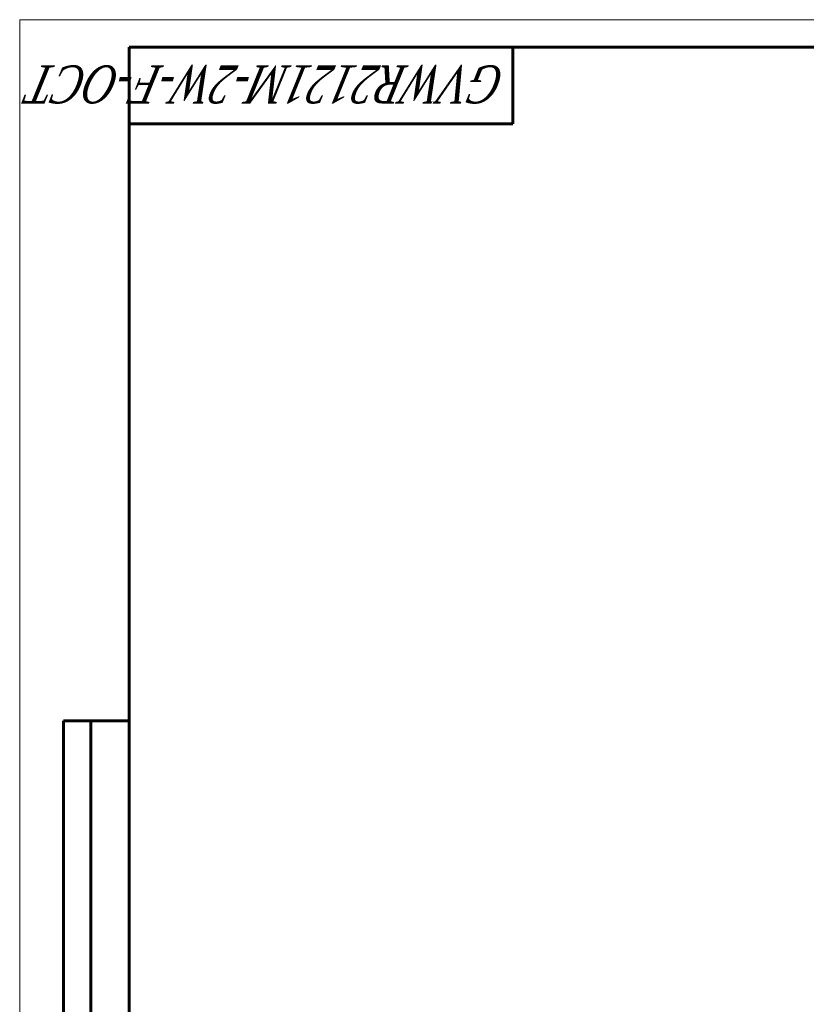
# Model space of a CAD drawing. Header units: millimetres. Extents: x 0 to 596, y 0 to 420.
# Tile 5 of 10: x 0 to 144, y 240 to 420. Entities that reach past the tile are written whole.
import ezdxf

# ---------------------------------------------------------------- set-up
doc = ezdxf.new("R2010")
doc.units = ezdxf.units.MM
doc.linetypes.add('K5LT_BASIC', pattern=[0])
doc.linetypes.add('K5LT_THIN', pattern=[0])
doc.styles.add('KTEXTSTYLE', font='txt', dxfattribs={"width": 0.96, "height": 5})

# ---------------------------------------------------------------- blocks, each defined once
blk = doc.blocks.new('U30')
at = {"color": 7, "linetype": 'K5LT_THIN', "lineweight": 18, "true_color": 0xffffff}
for p, q in [((0, 0), (0, 420)), ((0, 420), (594, 420))]:
    blk.add_line(p, q, dxfattribs=at)
at = {"color": 143, "linetype": 'K5LT_BASIC', "lineweight": 60, "true_color": 0x33acca}
for p, q in [((20, 5), (20, 415)), ((20, 415), (589, 415)), ((90, 415), (90, 401)), ((90, 401), (20, 401)), ((8, 172), (8, 292)), ((20, 292), (8, 292)), ((13, 172), (13, 292))]:
    blk.add_line(p, q, dxfattribs=at)
at = {"color": 7, "insert": (88.75, 404.64), "char_height": 7, "attachment_point": 1, "rotation": 180, "style": 'KTEXTSTYLE'}
blk.add_mtext('\\fArial|b0|c204|p34;\\H5.0;\\W1.000;\\Q15;\\fGOST Type AU|b0|i0|c204|p34;\\Q15;\\W0.774;\\H7.00;GVWR2121M-2W-F-ОСТ', dxfattribs=at)

msp = doc.modelspace()

# ---------------------------------------------------------------- block references
msp.add_blockref('U30', (0, 0))

doc.saveas('drawing.dxf')
